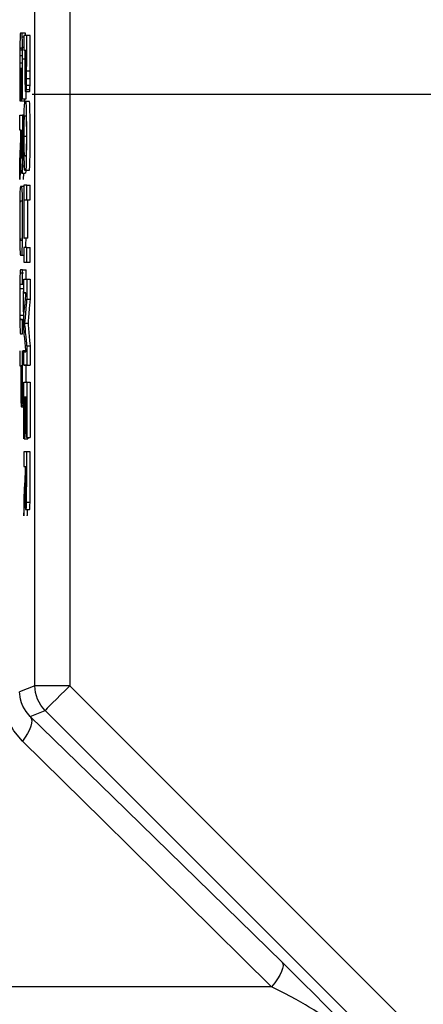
# Model space of a CAD drawing. Header units: millimetres. Extents: x 196 to 1773810, y -221320 to 153872.
# Tile 66 of 256: x 1114891 to 1115007, y -199445 to -199163. Entities that reach past the tile are written whole.
import ezdxf

# ---------------------------------------------------------------- set-up
doc = ezdxf.new("R2010")
doc.units = ezdxf.units.MM
doc.linetypes.add('CENTER', pattern=[50.8, 31.75, -6.35, 6.35, -6.35])
doc.layers.add('00_Основной', color=163, linetype='Continuous', lineweight=40)
doc.layers.add('электрика', color=1, linetype='Continuous', lineweight=140)
doc.styles.add('Times New Roman', font='times.ttf')

msp = doc.modelspace()

# ---------------------------------------------------------------- linework, layer by layer
at = {"color": 252, "linetype": 'CENTER', "lineweight": 25, "ltscale": 10}
msp.add_line((1114894.97, -199184.32, 0.2), (1115737.75, -199184.32, 0.2), dxfattribs=at)
at = {"layer": '00_Основной', "color": 252, "lineweight": 25, "ltscale": 10}
for p, q in [((1114895.73, -199353.64, 0.2), (1114895.73, -199014.87, 0.2)), ((1114905.72, -199014.87, 0.2), (1114905.72, -199353.64, 0.2)), ((1114892.8, -199166.85, 0.2), (1114891.79, -199166.85, 0.2)), ((1114892.1, -199167.95, 0.2), (1114892.56, -199167.95, 0.2)), ((1114892.56, -199167.54, 0.2), (1114892.56, -199171.76, 0.2)), ((1114894.36, -199167.54, 0.2), (1114893.38, -199167.54, 0.2)), ((1114891.55, -199171.62, 0.2), (1114892.05, -199171.62, 0.2)), ((1114892.18, -199170.88, 0.2), (1114892.56, -199170.88, 0.2)), ((1114892.56, -199171.76, 0.2), (1114892.84, -199171.76, 0.2)), ((1114892.96, -199171.73, 0.2), (1114893.26, -199171.73, 0.2)), ((1114891.52, -199173.23, 0.2), (1114892.09, -199173.23, 0.2)), ((1114892.2, -199174.23, 0.2), (1114892.84, -199174.23, 0.2)), ((1114891.5, -199175.4, 0.2), (1114892.1, -199175.4, 0.2)), ((1114891.88, -199177, 0.2), (1114891.75, -199177, 0.2)), ((1114891.88, -199177, 0.2), (1114892.1, -199177, 0.2)), ((1114893.36, -199177.64, 0.2), (1114894.36, -199177.64, 0.2)), ((1114893.36, -199179.83, 0.2), (1114894.35, -199179.83, 0.2)), ((1114893.04, -199183.56, 0.2), (1114893.12, -199183.56, 0.2)), ((1114893.12, -199183.56, 0.2), (1114893.2, -199183.56, 0.2)), ((1114893.2, -199183.56, 0.2), (1114894.19, -199183.56, 0.2)), ((1114893.28, -199183.04, 0.2), (1114894.28, -199183.04, 0.2)), ((1114893.33, -199181.78, 0.2), (1114894.33, -199181.78, 0.2)), ((1114891.43, -199186.21, 0.2), (1114891.88, -199186.21, 0.2)), ((1114891.88, -199186.21, 0.2), (1114892.87, -199186.21, 0.2)), ((1114892.2, -199185.69, 0.2), (1114893.19, -199185.69, 0.2)), ((1114892.43, -199186.21, 0.2), (1114892.87, -199186.21, 0.2)), ((1114894.14, -199186.46, 0.2), (1114893.15, -199186.46, 0.2)), ((1114892.58, -199190.36, 0.2), (1114892.2, -199190.36, 0.2)), ((1114891.84, -199194.61, 0.2), (1114892.1, -199194.61, 0.2)), ((1114892.66, -199196.31, 0.2), (1114893.28, -199196.31, 0.2)), ((1114891.75, -199201.56, 0.2), (1114891.4, -199208.72, 0.2)), ((1114891.75, -199201.56, 0.2), (1114892.08, -199201.56, 0.2)), ((1114892.96, -199201.99, 0.2), (1114893.12, -199201.99, 0.2)), ((1114892.18, -199204.82, 0.2), (1114892.64, -199204.82, 0.2)), ((1114893.15, -199206.12, 0.2), (1114894.15, -199206.12, 0.2)), ((1114891.98, -199206.91, 0.2), (1114892.96, -199206.91, 0.2)), ((1114892.48, -199206.91, 0.2), (1114892.4, -199208.72, 0.2)), ((1114892.56, -199210.36, 0.2), (1114892.56, -199225.52, 0.2)), ((1114893.38, -199214.59, 0.2), (1114893.38, -199210.36, 0.2)), ((1114893.38, -199210.36, 0.2), (1114894.36, -199210.36, 0.2)), ((1114894.36, -199214.59, 0.2), (1114894.36, -199210.36, 0.2)), ((1114892.67, -199214.59, 0.2), (1114893.38, -199214.59, 0.2)), ((1114892.67, -199214.59, 0.2), (1114893.67, -199214.59, 0.2)), ((1114893.67, -199214.59, 0.2), (1114894.36, -199214.59, 0.2)), ((1114892.56, -199225.52, 0.2), (1114892.67, -199225.52, 0.2)), ((1114893.67, -199225.52, 0.2), (1114892.67, -199225.52, 0.2)), ((1114892.56, -199228.18, 0.2), (1114892.56, -199232.42, 0.2)), ((1114893.38, -199228.18, 0.2), (1114894.36, -199228.18, 0.2)), ((1114893.38, -199232.42, 0.2), (1114893.38, -199228.18, 0.2)), ((1114894.36, -199232.42, 0.2), (1114894.36, -199228.18, 0.2)), ((1114892.56, -199232.42, 0.2), (1114893.38, -199232.42, 0.2)), ((1114893.06, -199232.42, 0.2), (1114894.06, -199232.42, 0.2)), ((1114894.06, -199232.42, 0.2), (1114894.36, -199232.42, 0.2)), ((1114891.5, -199235.44, 0.2), (1114892.5, -199235.44, 0.2)), ((1114892.2, -199238.73, 0.2), (1114892.2, -199234.62, 0.2)), ((1114892.2, -199234.62, 0.2), (1114893.2, -199234.62, 0.2)), ((1114893.2, -199237.26, 0.2), (1114893.2, -199234.62, 0.2)), ((1114891.52, -199239.97, 0.2), (1114892.53, -199239.97, 0.2)), ((1114892.2, -199238.73, 0.2), (1114892.56, -199238.73, 0.2)), ((1114892.56, -199237.26, 0.2), (1114893.33, -199237.26, 0.2)), ((1114893.38, -199237.26, 0.2), (1114894.38, -199237.26, 0.2)), ((1114892.56, -199241.19, 0.2), (1114893.16, -199241.19, 0.2)), ((1114893.38, -199243.01, 0.2), (1114894.38, -199243.01, 0.2)), ((1114891.52, -199247.62, 0.2), (1114892.53, -199247.62, 0.2)), ((1114892.2, -199248.82, 0.2), (1114891.61, -199248.82, 0.2)), ((1114891.61, -199248.82, 0.2), (1114892.61, -199248.82, 0.2)), ((1114892.2, -199252.93, 0.2), (1114892.2, -199248.82, 0.2)), ((1114892.74, -199249.88, 0.2), (1114893.74, -199249.88, 0.2)), ((1114893.38, -199256.36, 0.2), (1114894.38, -199256.36, 0.2)), ((1114891.4, -199257.8, 0.2), (1114891.4, -199262.04, 0.2)), ((1114892.2, -199257.8, 0.2), (1114893.14, -199257.8, 0.2)), ((1114893.2, -199257.8, 0.2), (1114892.4, -199257.8, 0.2)), ((1114892.56, -199258.11, 0.2), (1114893.16, -199258.11, 0.2)), ((1114891.4, -199262.04, 0.2), (1114891.68, -199262.04, 0.2)), ((1114891.4, -199262.04, 0.2), (1114891.64, -199262.04, 0.2)), ((1114891.78, -199262, 0.2), (1114892.1, -199262, 0.2)), ((1114891.78, -199262, 0.2), (1114892.1, -199262, 0.2)), ((1114892.56, -199261.94, 0.2), (1114893.33, -199261.94, 0.2)), ((1114893.38, -199261.94, 0.2), (1114894.38, -199261.94, 0.2)), ((1114892.2, -199267.93, 0.2), (1114892.56, -199267.93, 0.2)), ((1114892.56, -199266.78, 0.2), (1114892.87, -199266.78, 0.2)), ((1114893.34, -199266.78, 0.2), (1114893.38, -199266.78, 0.2)), ((1114893.38, -199266.78, 0.2), (1114893.36, -199266.78, 0.2)), ((1114893.38, -199266.78, 0.2), (1114894.36, -199266.78, 0.2)), ((1114891.81, -199268.52, 0.2), (1114892.09, -199268.52, 0.2)), ((1114892.19, -199270.1, 0.2), (1114892.56, -199270.1, 0.2)), ((1114892.12, -199273.32, 0.2), (1114892.56, -199273.32, 0.2)), ((1114892.16, -199272.05, 0.2), (1114892.56, -199272.05, 0.2)), ((1114892.7, -199271.05, 0.2), (1114892.92, -199271.05, 0.2)), ((1114893.05, -199271.05, 0.2), (1114893.26, -199271.05, 0.2)), ((1114891.88, -199273.82, 0.2), (1114891.96, -199273.82, 0.2)), ((1114891.96, -199273.82, 0.2), (1114892.03, -199273.82, 0.2)), ((1114892.03, -199273.82, 0.2), (1114892.56, -199273.82, 0.2)), ((1114892.98, -199281.52, 0.2), (1114892.99, -199281.52, 0.2)), ((1114893.04, -199281.52, 0.2), (1114893.26, -199281.52, 0.2)), ((1114892.64, -199283, 0.2), (1114892.63, -199283, 0.2)), ((1114892.64, -199283, 0.2), (1114892.63, -199283, 0.2)), ((1114892.67, -199283, 0.2), (1114893.67, -199283, 0.2)), ((1114893.32, -199282.64, 0.2), (1114893.33, -199282.64, 0.2)), ((1114893.34, -199282.64, 0.2), (1114893.33, -199282.64, 0.2)), ((1114893.38, -199282.64, 0.2), (1114894.36, -199282.64, 0.2)), ((1114893.67, -199282.64, 0.2), (1114893.67, -199283, 0.2)), ((1114892.56, -199286.67, 0.2), (1114892.56, -199290.9, 0.2)), ((1114893.38, -199286.67, 0.2), (1114892.56, -199286.67, 0.2)), ((1114894.36, -199286.67, 0.2), (1114893.38, -199286.67, 0.2)), ((1114892.56, -199290.9, 0.2), (1114892.9, -199290.9, 0.2)), ((1114892.9, -199290.9, 0.2), (1114892.9, -199293.43, 0.2)), ((1114893.01, -199290.9, 0.2), (1114893.26, -199290.9, 0.2)), ((1114893.33, -199301.13, 0.2), (1114894.33, -199301.13, 0.2)), ((1114893.2, -199303.22, 0.2), (1114894.21, -199303.22, 0.2)), ((1114895.73, -199353.64, 0.2), (1114891.37, -199355.43, 0.2)), ((1114905.72, -199353.64, 0.2), (1115145.26, -199593.18, 0.2)), ((1114894.42, -199362.46, 0.2), (1114898.66, -199360.69, 0.2)), ((1115138.2, -199600.23, 0.2), (1114898.66, -199360.69, 0.2))]:
    msp.add_line(p, q, dxfattribs=at)
at = {"layer": '00_Основной', "color": 252, "lineweight": 25, "ltscale": 10, "elevation": 0.2}
for points in [[(1114891.44, -199169.49), (1114891.43, -199170.84), (1114891.41, -199172.08)], [(1114891.51, -199167.6), (1114891.47, -199168.56), (1114891.44, -199169.49)], [(1114892.1, -199167.95), (1114892.05, -199167.06), (1114892, -199166.89), (1114891.99, -199166.85), (1114891.99, -199166.85), (1114891.98, -199166.85), (1114891.98, -199166.85), (1114891.98, -199166.85), (1114891.98, -199166.85), (1114891.98, -199166.85), (1114891.98, -199166.85), (1114891.98, -199166.85), (1114891.98, -199166.85), (1114891.98, -199166.85), (1114891.98, -199166.85), (1114891.98, -199166.85), (1114891.98, -199166.85), (1114891.98, -199166.85), (1114891.95, -199166.85), (1114891.91, -199166.85), (1114891.79, -199166.85), (1114891.72, -199166.85), (1114891.67, -199166.85), (1114891.62, -199166.85), (1114891.61, -199166.85), (1114891.55, -199167.03), (1114891.51, -199167.6)], [(1114892.18, -199170.88), (1114892.15, -199169.06), (1114892.1, -199167.95)], [(1114893.38, -199167.54), (1114893.38, -199167.54), (1114893.38, -199167.54), (1114893.38, -199167.54), (1114893.38, -199167.54), (1114893.38, -199167.54), (1114893.38, -199167.54), (1114893.38, -199167.54), (1114893.38, -199167.54), (1114893.36, -199167.54), (1114893.33, -199167.54), (1114893.26, -199167.54), (1114893.18, -199167.54), (1114893.08, -199167.54), (1114892.96, -199167.54), (1114892.87, -199167.54), (1114892.77, -199167.54), (1114892.68, -199167.54), (1114892.61, -199167.54), (1114892.57, -199167.54), (1114892.56, -199167.54), (1114892.56, -199167.54), (1114892.56, -199167.54), (1114892.56, -199167.54), (1114892.56, -199167.54), (1114892.56, -199167.54), (1114892.56, -199167.54)], [(1114893.08, -199167.54), (1114893.04, -199167.06), (1114893.01, -199166.89), (1114892.99, -199166.85), (1114892.98, -199166.85), (1114892.98, -199166.85), (1114892.98, -199166.85), (1114892.98, -199166.85), (1114892.98, -199166.85), (1114892.98, -199166.85), (1114892.98, -199166.85), (1114892.98, -199166.85), (1114892.98, -199166.85), (1114892.98, -199166.85), (1114892.98, -199166.85), (1114892.98, -199166.85), (1114892.98, -199166.85), (1114892.96, -199166.85), (1114892.95, -199166.85), (1114892.91, -199166.85), (1114892.8, -199166.85)], [(1114893.36, -199177.64), (1114893.38, -199175.26), (1114893.38, -199169.66), (1114893.38, -199168.16), (1114893.38, -199167.74), (1114893.38, -199167.61), (1114893.38, -199167.54)], [(1114894.36, -199177.64), (1114894.36, -199175.26), (1114894.36, -199169.52), (1114894.36, -199168.06), (1114894.36, -199167.68), (1114894.36, -199167.57), (1114894.36, -199167.54), (1114894.36, -199167.54)], [(1114891.41, -199172.08), (1114891.4, -199173.66), (1114891.38, -199174.85)], [(1114891.52, -199173.23), (1114891.54, -199172.21), (1114891.55, -199171.62)], [(1114891.55, -199171.62), (1114891.58, -199171.15), (1114891.6, -199171.07), (1114891.61, -199171.06), (1114891.61, -199171.06), (1114891.61, -199171.06), (1114891.61, -199171.06), (1114891.61, -199171.06), (1114891.62, -199171.06), (1114891.62, -199171.06), (1114891.64, -199171.06), (1114891.68, -199171.06), (1114891.79, -199171.06), (1114891.85, -199171.06), (1114891.91, -199171.06), (1114891.94, -199171.06)], [(1114891.98, -199171.06), (1114892, -199171.15), (1114892.03, -199171.45), (1114892.06, -199171.96), (1114892.08, -199172.68), (1114892.09, -199173.55), (1114892.1, -199174.62), (1114892.1, -199175.9), (1114892.1, -199177.36), (1114892.1, -199177.91), (1114892.1, -199178.29), (1114892.1, -199178.7), (1114892.1, -199181.46)], [(1114892.2, -199174.23), (1114892.2, -199172.4), (1114892.18, -199170.88)], [(1114892.84, -199171.76), (1114892.84, -199172.21), (1114892.84, -199173.2), (1114892.84, -199174.29), (1114892.84, -199174.57), (1114892.84, -199174.62), (1114892.84, -199174.64), (1114892.84, -199174.64), (1114892.84, -199174.64), (1114892.84, -199174.64), (1114892.84, -199174.64), (1114892.84, -199174.64), (1114892.85, -199178.34), (1114892.88, -199181.12)], [(1114893.26, -199171.73), (1114893.26, -199173.38), (1114893.26, -199175.02), (1114893.26, -199176.47)], [(1114891.38, -199174.85), (1114891.38, -199175.43), (1114891.38, -199176.02), (1114891.38, -199176.64), (1114891.38, -199177.26), (1114891.38, -199178.46), (1114891.4, -199182.47), (1114891.41, -199184.33), (1114891.41, -199185.18), (1114891.43, -199185.56), (1114891.43, -199185.72), (1114891.43, -199185.79), (1114891.43, -199185.83), (1114891.43, -199185.84), (1114891.43, -199185.84), (1114891.43, -199185.84), (1114891.43, -199185.84), (1114891.43, -199185.84), (1114891.43, -199185.84), (1114891.43, -199185.84), (1114891.43, -199185.86), (1114891.43, -199185.86), (1114891.43, -199185.86), (1114891.43, -199185.87), (1114891.43, -199185.91), (1114891.43, -199186.03), (1114891.43, -199186.15), (1114891.43, -199186.2), (1114891.43, -199186.2), (1114891.43, -199186.21), (1114891.43, -199186.21), (1114891.43, -199186.21), (1114891.43, -199186.21)], [(1114891.5, -199175.4), (1114891.51, -199174.19), (1114891.52, -199173.23)], [(1114892.2, -199185.69), (1114892.2, -199185.69), (1114892.2, -199185.69), (1114892.2, -199185.69), (1114892.2, -199185.69), (1114892.2, -199185.69), (1114892.2, -199185.67), (1114892.2, -199185.66), (1114892.2, -199185.62), (1114892.2, -199185.49), (1114892.2, -199185.35), (1114892.2, -199185.31), (1114892.2, -199185.31), (1114892.2, -199185.31), (1114892.2, -199185.31), (1114892.2, -199185.31), (1114892.2, -199185.31), (1114892.2, -199185.31), (1114892.2, -199183.2), (1114892.22, -199181), (1114892.22, -199178.72), (1114892.22, -199177.07), (1114892.22, -199176.09), (1114892.22, -199175.15), (1114892.2, -199174.23)], [(1114891.51, -199182.2), (1114891.5, -199178.58), (1114891.5, -199175.4)], [(1114891.88, -199186.21), (1114891.88, -199186.21), (1114891.88, -199186.2), (1114891.88, -199186.18), (1114891.88, -199185.82), (1114891.88, -199181.61), (1114891.88, -199177), (1114891.88, -199177)], [(1114893.25, -199177.88), (1114893.25, -199178.6), (1114893.23, -199179.01)], [(1114893.26, -199176.47), (1114893.26, -199177.18), (1114893.25, -199177.88)], [(1114893.36, -199179.83), (1114893.36, -199178.58), (1114893.36, -199177.64)], [(1114894.35, -199179.83), (1114894.36, -199178.58), (1114894.36, -199177.64)], [(1114893.23, -199179.01), (1114893.2, -199179.32), (1114893.19, -199179.38), (1114893.19, -199179.4), (1114893.19, -199179.4), (1114893.19, -199179.4), (1114893.19, -199179.4), (1114893.19, -199179.4), (1114893.19, -199179.4), (1114893.19, -199179.4), (1114893.19, -199179.4), (1114893.19, -199179.4), (1114893.18, -199179.4), (1114893.18, -199179.4), (1114893.16, -199179.4), (1114893.12, -199179.4), (1114893.08, -199179.4), (1114893.05, -199179.4), (1114893.05, -199179.4), (1114893.02, -199179.32), (1114892.99, -199179.11), (1114892.98, -199178.74), (1114892.96, -199178.25)], [(1114893.33, -199181.78), (1114893.34, -199180.8), (1114893.36, -199179.83)], [(1114894.33, -199181.78), (1114894.35, -199180.8), (1114894.35, -199179.83)], [(1114891.75, -199182.2), (1114891.64, -199182.2), (1114891.52, -199182.2), (1114891.51, -199182.2), (1114891.51, -199182.2), (1114891.51, -199182.2), (1114891.51, -199182.2)], [(1114892.1, -199181.46), (1114892.08, -199185.12), (1114892.08, -199185.22), (1114892.08, -199185.4), (1114892.08, -199185.6), (1114892.08, -199185.69)], [(1114892.88, -199181.12), (1114892.91, -199182.19), (1114892.95, -199182.95), (1114892.99, -199183.44), (1114893.02, -199183.54), (1114893.04, -199183.56), (1114893.04, -199183.56), (1114893.04, -199183.56), (1114893.04, -199183.56), (1114893.04, -199183.56), (1114893.04, -199183.56), (1114893.04, -199183.56), (1114893.05, -199183.56), (1114893.06, -199183.56), (1114893.12, -199183.56), (1114893.16, -199183.56), (1114893.19, -199183.56), (1114893.2, -199183.56), (1114893.25, -199183.43), (1114893.28, -199183.04)], [(1114893.28, -199183.04), (1114893.3, -199182.38), (1114893.33, -199181.78)], [(1114894.19, -199183.56), (1114894.24, -199183.43), (1114894.28, -199183.04)], [(1114894.28, -199183.04), (1114894.3, -199182.38), (1114894.33, -199181.78)], [(1114892.08, -199185.69), (1114892.08, -199185.69), (1114892.08, -199185.69), (1114892.08, -199185.69), (1114892.08, -199185.69), (1114892.08, -199185.69), (1114892.08, -199185.69), (1114892.08, -199185.69), (1114892.08, -199185.69), (1114892.09, -199185.69), (1114892.1, -199185.69), (1114892.15, -199185.69), (1114892.19, -199185.69), (1114892.19, -199185.69), (1114892.2, -199185.69), (1114892.2, -199185.69), (1114892.2, -199185.69), (1114892.2, -199185.69), (1114892.2, -199185.69), (1114892.2, -199185.69)], [(1114892.87, -199186.21), (1114892.87, -199186.21), (1114892.87, -199186.2), (1114892.87, -199186.18), (1114892.87, -199185.82), (1114892.87, -199185.69)], [(1114893.16, -199185.69), (1114893.19, -199185.69), (1114893.19, -199185.69), (1114893.19, -199185.69), (1114893.19, -199185.69), (1114893.19, -199185.69), (1114893.19, -199185.69), (1114893.19, -199185.69), (1114893.19, -199185.69), (1114893.19, -199185.69)], [(1114893.19, -199185.69), (1114893.19, -199185.69), (1114893.19, -199185.69), (1114893.19, -199185.69), (1114893.19, -199185.69), (1114893.19, -199185.69), (1114893.19, -199185.67), (1114893.19, -199185.66), (1114893.19, -199185.62), (1114893.2, -199185.49), (1114893.2, -199185.35), (1114893.2, -199185.31), (1114893.2, -199185.31), (1114893.2, -199185.31), (1114893.2, -199185.31), (1114893.2, -199185.31), (1114893.2, -199185.31), (1114893.2, -199185.31), (1114893.2, -199183.61)], [(1114892.66, -199205.16), (1114892.72, -199205.94), (1114892.75, -199206.09), (1114892.77, -199206.12), (1114892.77, -199206.12), (1114892.77, -199206.12), (1114892.78, -199206.12), (1114892.78, -199206.12), (1114892.78, -199206.12), (1114892.8, -199206.12), (1114892.85, -199206.12), (1114892.96, -199206.12), (1114893.04, -199206.12), (1114893.09, -199206.12), (1114893.14, -199206.12), (1114893.15, -199206.12), (1114893.15, -199206.12), (1114893.15, -199206.12), (1114893.15, -199206.12), (1114893.15, -199206.12), (1114893.15, -199206.12), (1114893.15, -199206.12), (1114893.15, -199206.12), (1114893.22, -199205.85), (1114893.28, -199205.02), (1114893.32, -199203.64), (1114893.36, -199201.72), (1114893.38, -199199.25), (1114893.38, -199196.24), (1114893.38, -199193.26), (1114893.36, -199190.82), (1114893.32, -199188.92), (1114893.29, -199187.74), (1114893.23, -199186.93), (1114893.19, -199186.55), (1114893.16, -199186.48), (1114893.15, -199186.46), (1114893.15, -199186.46), (1114893.15, -199186.46), (1114893.15, -199186.46), (1114893.15, -199186.46), (1114893.15, -199186.46), (1114893.15, -199186.46), (1114893.15, -199186.46), (1114893.15, -199186.46), (1114893.15, -199186.46), (1114893.15, -199186.46), (1114893.15, -199186.46), (1114893.15, -199186.46), (1114893.15, -199186.46), (1114893.14, -199186.46), (1114893.14, -199186.46), (1114893.12, -199186.46), (1114893.08, -199186.46), (1114892.96, -199186.46), (1114892.88, -199186.46), (1114892.82, -199186.46), (1114892.78, -199186.46), (1114892.78, -199186.46), (1114892.78, -199186.46), (1114892.78, -199186.46), (1114892.78, -199186.46), (1114892.78, -199186.46), (1114892.78, -199186.46), (1114892.78, -199186.46), (1114892.78, -199186.46), (1114892.71, -199186.73), (1114892.66, -199187.55), (1114892.61, -199188.92), (1114892.6, -199189.57), (1114892.58, -199190.29), (1114892.57, -199191.09), (1114892.57, -199191.97), (1114892.56, -199192.93), (1114892.56, -199193.96), (1114892.56, -199195.06), (1114892.56, -199196.24), (1114892.56, -199199.5)], [(1114894.14, -199206.12), (1114894.14, -199206.12), (1114894.14, -199206.12), (1114894.15, -199206.12), (1114894.15, -199206.12), (1114894.15, -199206.12), (1114894.15, -199206.12), (1114894.22, -199205.85), (1114894.28, -199205.02), (1114894.32, -199203.64), (1114894.35, -199201.72), (1114894.38, -199199.25), (1114894.38, -199196.24), (1114894.38, -199193.26), (1114894.35, -199190.82), (1114894.32, -199188.92), (1114894.28, -199187.74), (1114894.24, -199186.93), (1114894.19, -199186.55), (1114894.16, -199186.48), (1114894.15, -199186.46), (1114894.15, -199186.46), (1114894.15, -199186.46), (1114894.14, -199186.46), (1114894.14, -199186.46), (1114894.14, -199186.46), (1114894.14, -199186.46), (1114894.14, -199186.46)], [(1114891.72, -199197.13), (1114891.72, -199197.13), (1114891.72, -199197.13), (1114891.72, -199197.13), (1114891.72, -199197.13), (1114891.72, -199197.13), (1114891.72, -199197.12), (1114891.72, -199197.1), (1114891.72, -199197.05), (1114891.72, -199196.88), (1114891.72, -199196.41), (1114891.72, -199195.41), (1114891.72, -199194.86), (1114891.72, -199194.61), (1114891.72, -199194.61), (1114891.72, -199194.61), (1114891.72, -199194.61), (1114891.72, -199194.61), (1114891.72, -199194.61), (1114891.72, -199194.61), (1114891.72, -199194.61), (1114891.72, -199194.61), (1114891.72, -199194.61), (1114891.72, -199194.61), (1114891.72, -199194.61), (1114891.68, -199194.61), (1114891.62, -199194.61), (1114891.57, -199194.61), (1114891.5, -199194.61), (1114891.44, -199194.61), (1114891.41, -199194.61), (1114891.4, -199194.61), (1114891.4, -199194.61), (1114891.4, -199194.61), (1114891.4, -199194.61), (1114891.4, -199194.61), (1114891.4, -199194.59), (1114891.4, -199194.59), (1114891.4, -199193.87), (1114891.4, -199192.49), (1114891.4, -199191.11), (1114891.4, -199190.37), (1114891.4, -199190.37), (1114891.4, -199190.36), (1114891.4, -199190.36), (1114891.4, -199190.36), (1114891.4, -199190.36), (1114891.4, -199190.36), (1114891.4, -199190.36), (1114891.4, -199190.36), (1114891.4, -199190.36), (1114891.4, -199190.36), (1114891.4, -199190.36), (1114891.43, -199190.36), (1114891.48, -199190.36), (1114891.57, -199190.36), (1114891.68, -199190.36), (1114891.79, -199190.36), (1114891.92, -199190.36), (1114892.02, -199190.36), (1114892.12, -199190.36), (1114892.18, -199190.36), (1114892.2, -199190.36), (1114892.2, -199190.36), (1114892.2, -199190.37), (1114892.2, -199190.37), (1114892.2, -199190.37), (1114892.2, -199190.81), (1114892.2, -199191.73), (1114892.2, -199192.98), (1114892.2, -199195.12), (1114892.2, -199197.1), (1114892.2, -199198.3), (1114892.2, -199198.57), (1114892.2, -199198.63), (1114892.2, -199198.64), (1114892.2, -199198.64), (1114892.2, -199198.64), (1114892.2, -199198.64), (1114892.2, -199198.64), (1114892.2, -199198.64), (1114892.2, -199202.34), (1114892.18, -199204.82)], [(1114892.66, -199196.31), (1114892.67, -199194.41), (1114892.67, -199192.98), (1114892.68, -199191.97), (1114892.71, -199191.28), (1114892.72, -199190.82), (1114892.75, -199190.61), (1114892.77, -199190.57), (1114892.77, -199190.56), (1114892.78, -199190.56), (1114892.78, -199190.56), (1114892.78, -199190.56), (1114892.78, -199190.56), (1114892.78, -199190.56), (1114892.78, -199190.56), (1114892.78, -199190.56), (1114892.78, -199190.56), (1114892.78, -199190.56), (1114892.78, -199190.56), (1114892.78, -199190.56), (1114892.78, -199190.56), (1114892.8, -199190.56), (1114892.85, -199190.56), (1114892.96, -199190.56), (1114893.04, -199190.56), (1114893.09, -199190.56), (1114893.14, -199190.56), (1114893.15, -199190.56), (1114893.18, -199190.67), (1114893.2, -199191.01)], [(1114893.2, -199191.01), (1114893.23, -199191.62), (1114893.25, -199192.25)], [(1114891.85, -199201.79), (1114891.84, -199200.45), (1114891.84, -199198.5), (1114891.84, -199195.74), (1114891.84, -199194.97), (1114891.84, -199194.73), (1114891.84, -199194.61)], [(1114892.1, -199194.61), (1114892.1, -199194.61), (1114892.1, -199194.61), (1114892.1, -199194.61), (1114892.1, -199194.61), (1114892.1, -199194.61), (1114892.1, -199194.62), (1114892.1, -199194.64), (1114892.1, -199194.69), (1114892.1, -199194.89), (1114892.1, -199195.41), (1114892.1, -199196.71), (1114892.1, -199198.29), (1114892.1, -199198.7), (1114892.1, -199198.78), (1114892.1, -199198.8), (1114892.1, -199198.81), (1114892.1, -199198.81), (1114892.1, -199198.81), (1114892.1, -199198.81), (1114892.1, -199198.81), (1114892.09, -199200.21), (1114892.09, -199201.22), (1114892.08, -199201.79), (1114892.08, -199202.18), (1114892.06, -199202.5), (1114892.05, -199202.62), (1114892.03, -199202.66), (1114892.03, -199202.66), (1114892.03, -199202.66), (1114892.03, -199202.66), (1114892.03, -199202.66), (1114892.03, -199202.66), (1114892.03, -199202.66), (1114892.03, -199202.66), (1114892.03, -199202.66), (1114892.03, -199202.66), (1114892.03, -199202.66), (1114892.03, -199202.66), (1114892.03, -199202.66), (1114892.03, -199202.66), (1114892.03, -199202.66), (1114892.03, -199202.66), (1114892.02, -199202.66), (1114892.02, -199202.66), (1114892.02, -199202.66), (1114892, -199202.66), (1114891.98, -199202.66), (1114891.95, -199202.66), (1114891.92, -199202.66), (1114891.92, -199202.66), (1114891.92, -199202.66), (1114891.92, -199202.66), (1114891.92, -199202.66)], [(1114893.28, -199194.04), (1114893.28, -199194.41), (1114893.28, -199194.8), (1114893.28, -199195.21), (1114893.28, -199195.65), (1114893.28, -199196.12), (1114893.28, -199197.62), (1114893.26, -199199.3), (1114893.25, -199200.58), (1114893.22, -199201.25), (1114893.19, -199201.72), (1114893.18, -199201.93), (1114893.16, -199201.97), (1114893.15, -199201.99), (1114893.15, -199201.99), (1114893.15, -199201.99), (1114893.15, -199201.99), (1114893.15, -199201.99), (1114893.15, -199201.99), (1114893.15, -199201.99), (1114893.15, -199201.99), (1114893.15, -199201.99), (1114893.15, -199201.99), (1114893.15, -199201.99), (1114893.15, -199201.99), (1114893.15, -199201.99), (1114893.14, -199201.99), (1114893.12, -199201.99), (1114893.08, -199201.99), (1114892.96, -199201.99), (1114892.9, -199201.99), (1114892.84, -199201.99), (1114892.8, -199201.99), (1114892.78, -199201.99), (1114892.75, -199201.96), (1114892.74, -199201.78), (1114892.71, -199201.28), (1114892.68, -199200.6), (1114892.67, -199199.59), (1114892.67, -199198.18), (1114892.66, -199196.31)], [(1114893.25, -199192.25), (1114893.26, -199193.24), (1114893.28, -199194.04)], [(1114891.4, -199203.51), (1114891.4, -199203.51), (1114891.4, -199203.51), (1114891.4, -199203.51), (1114891.4, -199203.5), (1114891.4, -199203.5), (1114891.4, -199203.48), (1114891.4, -199203.45), (1114891.41, -199203.33), (1114891.43, -199202.99), (1114891.47, -199202.02), (1114891.52, -199200.91), (1114891.6, -199199.74), (1114891.65, -199198.64), (1114891.7, -199197.75), (1114891.72, -199197.26), (1114891.72, -199197.16), (1114891.72, -199197.13), (1114891.72, -199197.13), (1114891.72, -199197.13), (1114891.72, -199197.13), (1114891.72, -199197.13), (1114891.72, -199197.13)], [(1114892.56, -199199.5), (1114892.57, -199201.22), (1114892.58, -199202.58)], [(1114891.78, -199205.02), (1114891.75, -199203.41), (1114891.75, -199201.56)], [(1114891.92, -199202.66), (1114891.89, -199202.61), (1114891.88, -199202.4), (1114891.86, -199202.14), (1114891.85, -199201.79)], [(1114892.58, -199202.58), (1114892.63, -199204.19), (1114892.66, -199205.16)], [(1114891.4, -199208.72), (1114891.4, -199208.72), (1114891.4, -199208.72), (1114891.4, -199208.7), (1114891.4, -199208.49), (1114891.4, -199206.11), (1114891.4, -199203.51)], [(1114892.18, -199204.82), (1114892.16, -199205.74), (1114892.12, -199206.39), (1114892.08, -199206.81), (1114892.06, -199206.9), (1114892.05, -199206.91), (1114892.05, -199206.91), (1114892.05, -199206.91), (1114892.03, -199206.91), (1114892.03, -199206.91), (1114892.03, -199206.91), (1114892.02, -199206.91), (1114891.98, -199206.91), (1114891.92, -199206.91), (1114891.91, -199206.91), (1114891.91, -199206.91), (1114891.91, -199206.91), (1114891.91, -199206.91), (1114891.91, -199206.91), (1114891.91, -199206.91), (1114891.91, -199206.91), (1114891.91, -199206.91), (1114891.84, -199206.43), (1114891.78, -199205.02)], [(1114893.14, -199206.12), (1114893.12, -199206.39), (1114893.08, -199206.81), (1114893.06, -199206.9), (1114893.05, -199206.91), (1114893.04, -199206.91), (1114893.04, -199206.91), (1114893.04, -199206.91), (1114893.04, -199206.91), (1114893.04, -199206.91), (1114893.04, -199206.91), (1114893.04, -199206.91), (1114893.01, -199206.91), (1114892.96, -199206.91)], [(1114891.61, -199230.39), (1114891.91, -199230.39), (1114891.98, -199230.39), (1114892.06, -199230.08), (1114892.12, -199229.09), (1114892.18, -199227.47), (1114892.2, -199224.82), (1114892.22, -199222.01), (1114892.22, -199219.17), (1114892.2, -199217.07), (1114892.19, -199215.01), (1114892.16, -199213.12), (1114892.1, -199211.67), (1114892.02, -199210.85), (1114891.95, -199210.74), (1114891.86, -199210.74), (1114891.78, -199210.74), (1114891.7, -199210.74), (1114891.6, -199210.74), (1114891.52, -199211.28), (1114891.46, -199212.56), (1114891.43, -199214.35), (1114891.4, -199216.38), (1114891.38, -199218.48), (1114891.38, -199222.73), (1114891.43, -199226.85)], [(1114892.74, -199210.74), (1114892.24, -199210.74), (1114891.74, -199210.74)], [(1114893.38, -199210.36), (1114893.38, -199210.36), (1114893.38, -199210.36), (1114893.38, -199210.36), (1114893.36, -199210.36), (1114893.33, -199210.36), (1114892.96, -199210.36), (1114892.56, -199210.36)], [(1114892.67, -199225.52), (1114892.67, -199220.06), (1114892.67, -199216.31), (1114892.67, -199214.72), (1114892.67, -199214.6), (1114892.67, -199214.59), (1114892.67, -199214.59), (1114892.67, -199214.59)], [(1114893.67, -199225.52), (1114893.67, -199220.06), (1114893.67, -199216.31), (1114893.67, -199214.72), (1114893.67, -199214.6), (1114893.67, -199214.59), (1114893.67, -199214.59), (1114893.67, -199214.59)], [(1114893.15, -199228.18), (1114893.16, -199227.47), (1114893.19, -199225.52)], [(1114891.43, -199226.85), (1114891.46, -199228.5), (1114891.51, -199229.7), (1114891.55, -199230.23), (1114891.61, -199230.39)], [(1114893.38, -199228.18), (1114893.38, -199228.18), (1114893.38, -199228.18), (1114893.38, -199228.18), (1114893.38, -199228.18), (1114893.38, -199228.18), (1114893.38, -199228.18), (1114893.36, -199228.18), (1114893.34, -199228.18), (1114893.32, -199228.18), (1114893.28, -199228.18), (1114893.22, -199228.18), (1114893.09, -199228.18), (1114892.96, -199228.18), (1114892.85, -199228.18), (1114892.75, -199228.18), (1114892.66, -199228.18), (1114892.6, -199228.18), (1114892.57, -199228.18), (1114892.56, -199228.18), (1114892.56, -199228.18), (1114892.56, -199228.18), (1114892.56, -199228.18)], [(1114891.91, -199230.39), (1114892.42, -199230.39), (1114892.56, -199230.39)], [(1114891.5, -199235.44), (1114891.46, -199236.57), (1114891.43, -199237.74)], [(1114892.2, -199234.62), (1114892.2, -199234.62), (1114892.2, -199234.62), (1114892.2, -199234.62), (1114892.16, -199234.62), (1114892.06, -199234.62), (1114891.61, -199234.62), (1114891.55, -199234.82), (1114891.5, -199235.44)], [(1114891.43, -199237.74), (1114891.4, -199239.31), (1114891.4, -199240.57)], [(1114891.52, -199247.62), (1114891.5, -199245.79), (1114891.5, -199243.25), (1114891.51, -199241.38), (1114891.52, -199239.97)], [(1114891.52, -199239.97), (1114891.54, -199239.42), (1114891.55, -199239.03), (1114891.58, -199238.8), (1114891.61, -199238.73), (1114892.2, -199238.73)], [(1114892.53, -199247.62), (1114892.5, -199245.79), (1114892.5, -199243.25), (1114892.5, -199241.38), (1114892.53, -199239.97)], [(1114892.56, -199241.19), (1114892.56, -199241.17), (1114892.56, -199241.14), (1114892.56, -199241.08), (1114892.56, -199240.85), (1114892.56, -199240.26), (1114892.56, -199238.87), (1114892.56, -199237.66), (1114892.56, -199237.35), (1114892.56, -199237.28), (1114892.56, -199237.26), (1114892.56, -199237.26), (1114892.56, -199237.26), (1114892.56, -199237.26)], [(1114892.56, -199237.26), (1114892.56, -199237.26), (1114892.56, -199237.26), (1114892.56, -199237.26), (1114892.56, -199237.26), (1114892.57, -199237.26), (1114892.58, -199237.26), (1114892.63, -199237.26), (1114892.68, -199237.26), (1114892.75, -199237.26), (1114892.9, -199237.26), (1114893.04, -199237.26), (1114893.18, -199237.26), (1114893.29, -199237.26), (1114893.34, -199237.26), (1114893.36, -199237.26), (1114893.38, -199237.26), (1114893.38, -199237.26), (1114893.38, -199237.26), (1114893.38, -199237.26)], [(1114893.38, -199237.26), (1114893.38, -199237.26), (1114893.38, -199237.26), (1114893.38, -199237.26), (1114893.38, -199237.26), (1114893.38, -199237.28), (1114893.38, -199237.32), (1114893.38, -199237.42), (1114893.38, -199237.74), (1114893.38, -199238.62), (1114893.38, -199240.65), (1114893.38, -199242.43), (1114893.38, -199242.88), (1114893.38, -199242.98), (1114893.38, -199242.99), (1114893.38, -199243.01), (1114893.38, -199243.01), (1114893.38, -199243.01), (1114893.38, -199243.01)], [(1114894.38, -199237.26), (1114894.38, -199237.26), (1114894.38, -199237.26), (1114894.38, -199237.26), (1114894.38, -199237.26), (1114894.38, -199237.28), (1114894.38, -199237.32), (1114894.38, -199237.42), (1114894.38, -199237.74), (1114894.38, -199238.62), (1114894.36, -199240.65), (1114894.38, -199242.43), (1114894.38, -199242.88), (1114894.38, -199242.98), (1114894.38, -199242.99), (1114894.38, -199243.01), (1114894.38, -199243.01), (1114894.38, -199243.01), (1114894.38, -199243.01)], [(1114891.4, -199240.57), (1114891.38, -199242.9), (1114891.38, -199243.54), (1114891.38, -199245.9), (1114891.41, -199248.58), (1114891.44, -199250.61), (1114891.5, -199252.02), (1114891.55, -199252.77), (1114891.6, -199252.91), (1114891.71, -199252.93), (1114892.08, -199252.93), (1114892.18, -199252.93), (1114892.2, -199252.93), (1114892.2, -199252.93), (1114892.2, -199252.93), (1114892.2, -199252.93), (1114892.2, -199252.93)], [(1114892.56, -199247.95), (1114892.56, -199247.95), (1114892.56, -199247.95), (1114892.56, -199247.93), (1114892.56, -199247.92), (1114892.57, -199247.88), (1114892.57, -199247.76), (1114892.61, -199247.38), (1114892.7, -199246.35), (1114892.81, -199245.2), (1114892.92, -199243.94), (1114893.01, -199242.9), (1114893.09, -199242), (1114893.15, -199241.4), (1114893.16, -199241.16)], [(1114893.16, -199241.16), (1114893.15, -199241.16), (1114893.09, -199241.16), (1114893.01, -199241.16), (1114892.91, -199241.16), (1114892.81, -199241.17), (1114892.71, -199241.17), (1114892.63, -199241.17), (1114892.57, -199241.19), (1114892.57, -199241.19), (1114892.56, -199241.19), (1114892.56, -199241.19), (1114892.56, -199241.19), (1114892.56, -199241.19), (1114892.56, -199241.19), (1114892.56, -199241.19)], [(1114893.38, -199243.01), (1114893.38, -199243.01), (1114893.38, -199243.01), (1114893.38, -199243.01), (1114893.38, -199243.02), (1114893.36, -199243.06), (1114893.34, -199243.19), (1114893.32, -199243.57), (1114893.28, -199244.04), (1114893.22, -199244.62), (1114893.12, -199245.79), (1114893.01, -199247.06), (1114892.9, -199248.24), (1114892.81, -199249.2), (1114892.75, -199249.74), (1114892.75, -199249.85), (1114892.75, -199249.86), (1114892.74, -199249.88), (1114892.74, -199249.88), (1114892.74, -199249.88)], [(1114894.38, -199243.01), (1114894.38, -199243.01), (1114894.38, -199243.01), (1114894.38, -199243.01), (1114894.36, -199243.02), (1114894.36, -199243.06), (1114894.35, -199243.19), (1114894.32, -199243.57), (1114894.28, -199244.04), (1114894.22, -199244.62), (1114894.12, -199245.79), (1114894, -199247.06), (1114893.9, -199248.24), (1114893.81, -199249.2), (1114893.76, -199249.74), (1114893.76, -199249.85), (1114893.74, -199249.86), (1114893.74, -199249.88), (1114893.74, -199249.88), (1114893.74, -199249.88)], [(1114891.61, -199248.82), (1114891.58, -199248.72), (1114891.55, -199248.44), (1114891.54, -199248.09), (1114891.52, -199247.62)], [(1114892.56, -199248.54), (1114892.56, -199248.44), (1114892.54, -199248.09), (1114892.53, -199247.62)], [(1114892.56, -199251.54), (1114892.56, -199251.54), (1114892.56, -199251.54), (1114892.56, -199251.54), (1114892.56, -199251.53), (1114892.56, -199251.53), (1114892.56, -199251.5), (1114892.56, -199251.43), (1114892.56, -199251.24), (1114892.56, -199250.7), (1114892.56, -199249.43), (1114892.56, -199248.3), (1114892.56, -199248.02), (1114892.56, -199247.96), (1114892.56, -199247.95), (1114892.56, -199247.95), (1114892.56, -199247.95), (1114892.56, -199247.95)], [(1114892.74, -199249.88), (1114892.74, -199249.88), (1114892.74, -199249.88), (1114892.75, -199249.88), (1114892.75, -199249.89), (1114892.75, -199249.94), (1114892.77, -199250.05), (1114892.8, -199250.4), (1114892.9, -199251.39), (1114892.99, -199252.5), (1114893.12, -199253.7), (1114893.22, -199254.82), (1114893.3, -199255.72), (1114893.36, -199256.23), (1114893.38, -199256.34), (1114893.38, -199256.36), (1114893.38, -199256.36), (1114893.38, -199256.36), (1114893.38, -199256.36)], [(1114893.74, -199249.88), (1114893.74, -199249.88), (1114893.74, -199249.88), (1114893.74, -199249.88), (1114893.74, -199249.89), (1114893.76, -199249.94), (1114893.77, -199250.05), (1114893.8, -199250.4), (1114893.9, -199251.39), (1114894, -199252.5), (1114894.11, -199253.7), (1114894.22, -199254.82), (1114894.3, -199255.72), (1114894.36, -199256.23), (1114894.36, -199256.34), (1114894.38, -199256.36), (1114894.38, -199256.36), (1114894.38, -199256.36), (1114894.38, -199256.36)], [(1114893.16, -199258.11), (1114893.16, -199258.11), (1114893.16, -199258.11), (1114893.16, -199258.11), (1114893.16, -199258.09), (1114893.16, -199258.05), (1114893.15, -199257.94), (1114893.12, -199257.57), (1114893.02, -199256.58), (1114892.92, -199255.44), (1114892.81, -199254.24), (1114892.7, -199253.11), (1114892.63, -199252.19), (1114892.57, -199251.67), (1114892.56, -199251.57), (1114892.56, -199251.54), (1114892.56, -199251.54), (1114892.56, -199251.54)], [(1114893.38, -199256.36), (1114893.38, -199256.37), (1114893.38, -199256.37), (1114893.38, -199256.37), (1114893.38, -199256.37), (1114893.38, -199256.38), (1114893.38, -199256.41), (1114893.38, -199256.52), (1114893.38, -199256.82), (1114893.38, -199257.67), (1114893.38, -199259.64), (1114893.38, -199261.38), (1114893.38, -199261.82), (1114893.38, -199261.92), (1114893.38, -199261.93), (1114893.38, -199261.94), (1114893.38, -199261.94), (1114893.38, -199261.94)], [(1114894.38, -199256.36), (1114894.38, -199256.37), (1114894.38, -199256.37), (1114894.38, -199256.37), (1114894.38, -199256.37), (1114894.38, -199256.38), (1114894.38, -199256.41), (1114894.38, -199256.52), (1114894.38, -199256.82), (1114894.38, -199257.67), (1114894.36, -199259.64), (1114894.38, -199261.38), (1114894.38, -199261.82), (1114894.38, -199261.92), (1114894.38, -199261.93), (1114894.38, -199261.94), (1114894.38, -199261.94), (1114894.38, -199261.94)], [(1114892.2, -199267.93), (1114892.2, -199265.53), (1114892.2, -199257.8)], [(1114892.56, -199261.94), (1114892.56, -199261.94), (1114892.56, -199261.94), (1114892.56, -199261.93), (1114892.56, -199261.93), (1114892.56, -199261.9), (1114892.56, -199261.83), (1114892.56, -199261.62), (1114892.56, -199261.04), (1114892.56, -199259.69), (1114892.56, -199258.49), (1114892.56, -199258.19), (1114892.56, -199258.12), (1114892.56, -199258.11), (1114892.56, -199258.11), (1114892.56, -199258.11), (1114892.56, -199258.11)], [(1114892.56, -199258.11), (1114892.56, -199258.11), (1114892.56, -199258.11), (1114892.56, -199258.11), (1114892.56, -199258.11), (1114892.57, -199258.11), (1114892.57, -199258.11), (1114892.61, -199258.11), (1114892.7, -199258.11), (1114892.81, -199258.11), (1114892.91, -199258.11), (1114893.02, -199258.11), (1114893.1, -199258.11), (1114893.15, -199258.11), (1114893.16, -199258.11), (1114893.16, -199258.11), (1114893.16, -199258.11), (1114893.16, -199258.11)], [(1114891.68, -199262.04), (1114891.68, -199262.06), (1114891.68, -199262.1), (1114891.68, -199262.24), (1114891.68, -199262.79), (1114891.68, -199264.91), (1114891.7, -199268.6), (1114891.72, -199271.38)], [(1114891.81, -199268.52), (1114891.79, -199267.08), (1114891.78, -199265.36), (1114891.78, -199262)], [(1114892.1, -199262), (1114892.1, -199263.65), (1114892.1, -199265.29), (1114892.1, -199266.74)], [(1114893.38, -199261.94), (1114893.38, -199261.94), (1114893.38, -199261.94), (1114893.38, -199261.94), (1114893.38, -199261.94), (1114893.36, -199261.94), (1114893.34, -199261.94), (1114893.3, -199261.94), (1114893.25, -199261.94), (1114893.18, -199261.94), (1114893.04, -199261.94), (1114892.9, -199261.94), (1114892.75, -199261.94), (1114892.64, -199261.94), (1114892.57, -199261.94), (1114892.57, -199261.94), (1114892.56, -199261.94), (1114892.56, -199261.94), (1114892.56, -199261.94)], [(1114893.2, -199266.78), (1114893.2, -199265.53), (1114893.2, -199261.94)], [(1114892.09, -199268.15), (1114892.08, -199268.87), (1114892.06, -199269.28)], [(1114892.1, -199266.74), (1114892.09, -199267.46), (1114892.09, -199268.15)], [(1114892.19, -199270.1), (1114892.2, -199268.86), (1114892.2, -199267.93)], [(1114892.56, -199266.78), (1114892.56, -199266.78), (1114892.56, -199266.77), (1114892.56, -199266.77), (1114892.56, -199266.77), (1114892.56, -199266.77), (1114892.56, -199266.78), (1114892.57, -199266.78), (1114892.57, -199266.78), (1114892.57, -199266.78), (1114892.58, -199266.78), (1114892.61, -199266.78), (1114892.66, -199266.78), (1114892.77, -199266.78), (1114892.96, -199266.78), (1114893.16, -199266.78), (1114893.2, -199266.78)], [(1114892.56, -199283), (1114892.56, -199283), (1114892.56, -199282.98), (1114892.56, -199282.98), (1114892.56, -199282.98), (1114892.56, -199282.97), (1114892.56, -199282.97), (1114892.56, -199282.94), (1114892.56, -199282.87), (1114892.56, -199282.74), (1114892.56, -199282.49), (1114892.56, -199281.98), (1114892.56, -199280.98), (1114892.56, -199278.95), (1114892.56, -199274.9), (1114892.56, -199270.84), (1114892.56, -199266.78)], [(1114893.38, -199266.78), (1114893.38, -199266.78), (1114893.38, -199266.78), (1114893.38, -199266.8), (1114893.38, -199266.8), (1114893.38, -199266.81), (1114893.38, -199266.84), (1114893.38, -199266.9), (1114893.38, -199267.02), (1114893.38, -199267.28), (1114893.38, -199267.77), (1114893.38, -199268.76), (1114893.38, -199270.75), (1114893.38, -199274.72), (1114893.38, -199278.68), (1114893.38, -199282.64)], [(1114893.87, -199266.78), (1114893.97, -199266.78), (1114894.16, -199266.78), (1114894.35, -199266.78)], [(1114894.36, -199266.78), (1114894.36, -199266.78), (1114894.36, -199266.78), (1114894.38, -199266.8), (1114894.38, -199266.8), (1114894.36, -199266.81), (1114894.36, -199266.84), (1114894.36, -199266.9), (1114894.36, -199267.02), (1114894.36, -199267.28), (1114894.36, -199267.77), (1114894.36, -199268.76), (1114894.36, -199270.75), (1114894.36, -199274.72), (1114894.36, -199278.68), (1114894.36, -199282.64)], [(1114892.06, -199269.28), (1114892.05, -199269.59), (1114892.03, -199269.65), (1114892.03, -199269.66), (1114892.02, -199269.66), (1114892.02, -199269.66), (1114892.02, -199269.66), (1114892.02, -199269.66), (1114892.02, -199269.66), (1114892.02, -199269.66), (1114892.02, -199269.66), (1114892.02, -199269.66), (1114892.02, -199269.66), (1114892.02, -199269.66), (1114891.99, -199269.66), (1114891.95, -199269.66), (1114891.92, -199269.66), (1114891.89, -199269.66), (1114891.88, -199269.66), (1114891.85, -199269.59), (1114891.84, -199269.38), (1114891.82, -199269.03), (1114891.81, -199268.52)], [(1114892.16, -199272.05), (1114892.19, -199271.08), (1114892.19, -199270.1)], [(1114891.72, -199271.38), (1114891.75, -199272.46), (1114891.78, -199273.22), (1114891.84, -199273.71), (1114891.85, -199273.81), (1114891.86, -199273.82), (1114891.88, -199273.82), (1114891.88, -199273.82), (1114891.88, -199273.82), (1114891.88, -199273.82), (1114891.88, -199273.82), (1114891.88, -199273.82), (1114891.89, -199273.82), (1114891.91, -199273.82), (1114891.96, -199273.82), (1114891.99, -199273.82), (1114892.02, -199273.82), (1114892.03, -199273.82), (1114892.08, -199273.7), (1114892.12, -199273.32)], [(1114892.12, -199273.32), (1114892.15, -199272.67), (1114892.16, -199272.05)], [(1114892.67, -199271.03), (1114892.67, -199271.24), (1114892.67, -199271.41), (1114892.67, -199271.7), (1114892.67, -199272.22), (1114892.67, -199273.14), (1114892.67, -199274.78), (1114892.67, -199277.74), (1114892.67, -199280.36), (1114892.67, -199283)], [(1114892.92, -199271.03), (1114892.78, -199271.03), (1114892.78, -199271.03)], [(1114892.92, -199281.52), (1114892.92, -199281.52), (1114892.92, -199281.5), (1114892.92, -199281.5), (1114892.92, -199281.5), (1114892.92, -199281.49), (1114892.92, -199281.48), (1114892.92, -199281.43), (1114892.92, -199281.36), (1114892.92, -199281.19), (1114892.92, -199280.87), (1114892.92, -199280.2), (1114892.92, -199278.89), (1114892.92, -199276.27), (1114892.92, -199271.03)], [(1114893.04, -199271.03), (1114893.04, -199271.22), (1114893.04, -199271.36), (1114893.04, -199271.61), (1114893.04, -199272.06), (1114893.04, -199272.88), (1114893.04, -199274.32), (1114893.04, -199276.9), (1114893.04, -199279.2), (1114893.04, -199281.52)], [(1114893.26, -199271.03), (1114893.25, -199271.03), (1114893.25, -199271.03), (1114893.23, -199271.03), (1114893.22, -199271.03), (1114893.19, -199271.03), (1114893.14, -199271.03), (1114893.05, -199271.03)], [(1114893.26, -199282.64), (1114893.26, -199282.43), (1114893.26, -199282.28), (1114893.26, -199282), (1114893.26, -199281.49), (1114893.26, -199280.6), (1114893.26, -199278.99), (1114893.26, -199276.14), (1114893.26, -199273.59), (1114893.26, -199271.03)], [(1114892.96, -199281.52), (1114892.95, -199281.5), (1114892.94, -199281.5)], [(1114893.04, -199281.52), (1114893.02, -199281.52), (1114893.02, -199281.52), (1114893.01, -199281.52), (1114893.01, -199281.52)], [(1114892.61, -199282.98), (1114892.58, -199282.98), (1114892.58, -199282.98)], [(1114892.67, -199283), (1114892.67, -199283), (1114892.67, -199283), (1114892.66, -199283), (1114892.64, -199283)], [(1114893.38, -199282.64), (1114893.36, -199282.64), (1114893.36, -199282.64), (1114893.34, -199282.64), (1114893.34, -199282.64)], [(1114893.33, -199301.13), (1114893.36, -199298.63), (1114893.38, -199294.95), (1114893.38, -199289.04), (1114893.38, -199287.42), (1114893.38, -199286.94), (1114893.38, -199286.67)], [(1114894.33, -199301.13), (1114894.36, -199298.63), (1114894.36, -199294.95), (1114894.36, -199288.8), (1114894.36, -199287.23), (1114894.36, -199286.82), (1114894.36, -199286.71), (1114894.36, -199286.68), (1114894.36, -199286.67)], [(1114892.9, -199293.43), (1114892.9, -199293.43), (1114892.9, -199293.43), (1114892.9, -199293.43), (1114892.9, -199293.44), (1114892.9, -199293.44), (1114892.9, -199293.46), (1114892.9, -199293.48), (1114892.88, -199293.61), (1114892.87, -199293.95), (1114892.81, -199294.92), (1114892.75, -199296.02), (1114892.7, -199297.19), (1114892.64, -199298.3), (1114892.6, -199299.18), (1114892.57, -199299.68), (1114892.56, -199299.78), (1114892.56, -199299.8), (1114892.56, -199299.8), (1114892.56, -199299.8), (1114892.56, -199299.8), (1114892.56, -199299.8), (1114892.56, -199299.8)], [(1114893.26, -199290.9), (1114893.26, -199290.9), (1114893.26, -199290.9), (1114893.26, -199290.92), (1114893.26, -199290.94), (1114893.26, -199291.06), (1114893.26, -199291.7), (1114893.26, -199292.99), (1114893.26, -199294.29), (1114893.26, -199294.99), (1114893.26, -199295.43), (1114893.26, -199296.18), (1114893.26, -199297.29), (1114893.26, -199298.08), (1114893.25, -199298.63), (1114893.23, -199298.83), (1114893.23, -199298.93), (1114893.22, -199298.97), (1114893.2, -199298.97), (1114893.19, -199298.97), (1114893.18, -199298.97), (1114893.14, -199298.97), (1114893.08, -199298.97), (1114893.05, -199298.94), (1114893.04, -199298.8), (1114893.02, -199298.41), (1114893.02, -199297.86), (1114893.01, -199297.29), (1114893.01, -199296.56), (1114893.01, -199295.87), (1114893.01, -199295.22), (1114893.01, -199294.85), (1114893.01, -199294.37), (1114893.01, -199293.13), (1114893.01, -199291.69), (1114893.01, -199291), (1114893.01, -199290.93), (1114893.01, -199290.9), (1114893.01, -199290.9), (1114893.01, -199290.9), (1114893.01, -199290.9), (1114893.01, -199290.9), (1114893.01, -199290.9), (1114893.01, -199290.9), (1114893.01, -199290.9), (1114893.01, -199290.9)], [(1114892.56, -199305.02), (1114892.56, -199305.02), (1114892.56, -199305.02), (1114892.56, -199305.02), (1114892.56, -199305.01), (1114892.56, -199305.01), (1114892.56, -199305), (1114892.57, -199304.97), (1114892.57, -199304.87), (1114892.58, -199304.54), (1114892.63, -199303.66), (1114892.68, -199302.6), (1114892.74, -199301.44), (1114892.8, -199300.13), (1114892.85, -199298.99), (1114892.9, -199298.17), (1114892.91, -199297.88), (1114892.91, -199297.86), (1114892.91, -199297.86), (1114892.91, -199297.86)], [(1114892.91, -199297.86), (1114892.92, -199299.93), (1114892.95, -199301.33)], [(1114892.56, -199299.8), (1114892.56, -199302.42), (1114892.56, -199304.8), (1114892.56, -199305.01), (1114892.56, -199305.02), (1114892.56, -199305.02), (1114892.56, -199305.02)], [(1114892.95, -199301.33), (1114892.96, -199302.15), (1114892.99, -199302.74), (1114893.04, -199303.12), (1114893.05, -199303.2), (1114893.06, -199303.22), (1114893.06, -199303.22), (1114893.06, -199303.22), (1114893.06, -199303.22), (1114893.06, -199303.22), (1114893.06, -199303.22), (1114893.06, -199303.22), (1114893.06, -199303.22), (1114893.06, -199303.22), (1114893.06, -199303.22), (1114893.06, -199303.22), (1114893.06, -199303.22), (1114893.06, -199303.22), (1114893.06, -199303.22), (1114893.06, -199303.22), (1114893.06, -199303.22), (1114893.06, -199303.22), (1114893.08, -199303.22), (1114893.09, -199303.22), (1114893.14, -199303.22), (1114893.19, -199303.22), (1114893.2, -199303.22), (1114893.2, -199303.22), (1114893.2, -199303.22), (1114893.2, -199303.22), (1114893.2, -199303.22), (1114893.2, -199303.22), (1114893.2, -199303.22), (1114893.2, -199303.22), (1114893.25, -199303.09), (1114893.29, -199302.7), (1114893.32, -199302.05), (1114893.33, -199301.13)], [(1114894.21, -199303.22), (1114894.21, -199303.22), (1114894.21, -199303.22), (1114894.21, -199303.22), (1114894.21, -199303.22), (1114894.21, -199303.22), (1114894.25, -199303.09), (1114894.29, -199302.7), (1114894.32, -199302.05), (1114894.33, -199301.13)], [(1114893.56, -199305.02), (1114893.56, -199305.02), (1114893.56, -199305.02), (1114893.56, -199305.02), (1114893.56, -199305.01), (1114893.56, -199305.01), (1114893.56, -199305), (1114893.56, -199304.97), (1114893.57, -199304.87), (1114893.58, -199304.54), (1114893.63, -199303.66), (1114893.64, -199303.22)], [(1114892.2, -199369.53), (1114889.73, -199366.58), (1114887.9, -199363.2), (1114886.7, -199359.41), (1114886.3, -199355.43)], [(1114894.42, -199362.46), (1114893.19, -199361.05), (1114892.29, -199359.52), (1114891.89, -199358.54), (1114891.6, -199357.52), (1114891.37, -199355.43)], [(1114898.66, -199360.69), (1114898, -199359.98), (1114897.42, -199359.18), (1114896.92, -199358.34), (1114896.49, -199357.46), (1114896.17, -199356.53), (1114895.93, -199355.58), (1114895.79, -199354.61), (1114895.73, -199353.64)], [(1114905.72, -199353.64), (1114903.82, -199353.64), (1114901.98, -199353.64), (1114900.28, -199353.64), (1114898.78, -199353.64), (1114897.54, -199353.64), (1114896.59, -199353.64), (1114895.98, -199353.64), (1114895.73, -199353.64)], [(1114905.72, -199353.64), (1114904.38, -199354.98), (1114903.08, -199356.28), (1114901.87, -199357.48), (1114900.81, -199358.55), (1114899.94, -199359.42), (1114899.27, -199360.09), (1114898.84, -199360.52), (1114898.66, -199360.69)], [(1114894.42, -199362.46), (1114894.7, -199362.95), (1114894.81, -199363.6), (1114894.76, -199364.38), (1114894.54, -199365.25), (1114894.18, -199366.24), (1114893.66, -199367.3), (1114892.99, -199368.4), (1114892.2, -199369.53)], [(1114966.51, -199432.77), (1114942.11, -199408.94), (1114918.08, -199385.49), (1114894.42, -199362.46)], [(1114892.2, -199369.53), (1114915.18, -199392.13), (1114938.92, -199415.57), (1114963.48, -199439.84)], [(1114966.51, -199432.77), (1114966.72, -199433.22), (1114966.75, -199433.84), (1114966.6, -199434.59), (1114966.29, -199435.48), (1114965.79, -199436.48), (1114965.16, -199437.56), (1114964.38, -199438.69), (1114963.48, -199439.84)], [(1114985.86, -199452.7), (1114985.56, -199452.26), (1114984.86, -199451.42), (1114983.73, -199450.17), (1114982.24, -199448.61), (1114980.52, -199446.8), (1114978.62, -199444.85), (1114975.63, -199441.82), (1114972.55, -199438.74), (1114969.5, -199435.71), (1114966.51, -199432.77)], [(1114963.48, -199439.84), (1114942.74, -199439.84), (1114922.24, -199439.84), (1114902.04, -199439.84), (1114882.1, -199439.84), (1114862.47, -199439.84), (1114843.14, -199439.84), (1114824.14, -199439.84), (1114805.48, -199439.84), (1114787.16, -199439.84), (1114769.21, -199439.84), (1114751.63, -199439.84), (1114734.44, -199439.84), (1114717.65, -199439.84), (1114701.26, -199439.84), (1114685.3, -199439.84), (1114669.78, -199439.84), (1114654.7, -199439.84)], [(1114979.14, -199449.8), (1114979.35, -199449.64), (1114979.3, -199449.34), (1114978.94, -199448.92), (1114978.32, -199448.37), (1114977.43, -199447.69), (1114976.28, -199446.88), (1114975.6, -199446.45), (1114974.85, -199446), (1114974.05, -199445.5), (1114973.19, -199444.99), (1114970.5, -199443.48), (1114967.24, -199441.76), (1114963.48, -199439.84)]]:
    msp.add_lwpolyline(points, dxfattribs=at)
msp.add_lwpolyline([(1114891.98, -199226.26), (1114891.65, -199226.26), (1114891.61, -199226.24), (1114891.57, -199225.95), (1114891.52, -199225.14), (1114891.51, -199224.07), (1114891.5, -199221.7), (1114891.5, -199219.29), (1114891.51, -199217.69), (1114891.52, -199216.2), (1114891.54, -199215.56), (1114891.57, -199215.1), (1114891.62, -199214.83), (1114891.96, -199214.83), (1114892, -199214.86), (1114892.05, -199215.17), (1114892.08, -199215.93), (1114892.09, -199217), (1114892.1, -199219.36), (1114892.1, -199221.78), (1114892.1, -199223.38), (1114892.08, -199224.85), (1114892.03, -199225.93)], close=True, dxfattribs=at)

# ---------------------------------------------------------------- texts
at = {"layer": 'электрика', "color": 0, "lineweight": 25, "char_height": 250, "width": 1668.47, "attachment_point": 1, "style": 'Times New Roman'}
for s, insert in [('\\pi-99.61502;{\\LВА47-29-3Р}\\P\\pi525.92572;32А', (999053.72, -198767.36)), ('\\pi-99.61502;{\\LВА47-29-3Р}\\P\\pi525.92572;32А', (1003187.88, -198767.36)), ('\\pi-99.61502;{\\LВА88-33-3Р}\\P\\pi447.78945;125А', (1012479.68, -198793.24))]:
    msp.add_mtext(s, dxfattribs=dict(at, insert=insert))
at = {"layer": 'электрика', "color": 0, "lineweight": 18, "attachment_point": 1, "style": 'Times New Roman'}
for s, insert, char_height, width in [('\\pi-51.49887;{\\LВА47-29-3Р}\\P\\pi569.44561;40А', (1023245.58, -198876.59), 250, 1764.7023), ('\\pi-99.61502;{\\LВА47-29-3Р}\\P\\pi540.07496;16А', (1055739.19, -198876.59), 250, 1668.47), ('\\pi49.56334;{\\LВА47-29-1Р}\\P\\pi817.19131;16А', (1048383.17, -198876.59), 300, 2340.3668)]:
    msp.add_mtext(s, dxfattribs=dict(at, insert=insert, char_height=char_height, width=width))

doc.saveas('drawing.dxf')
